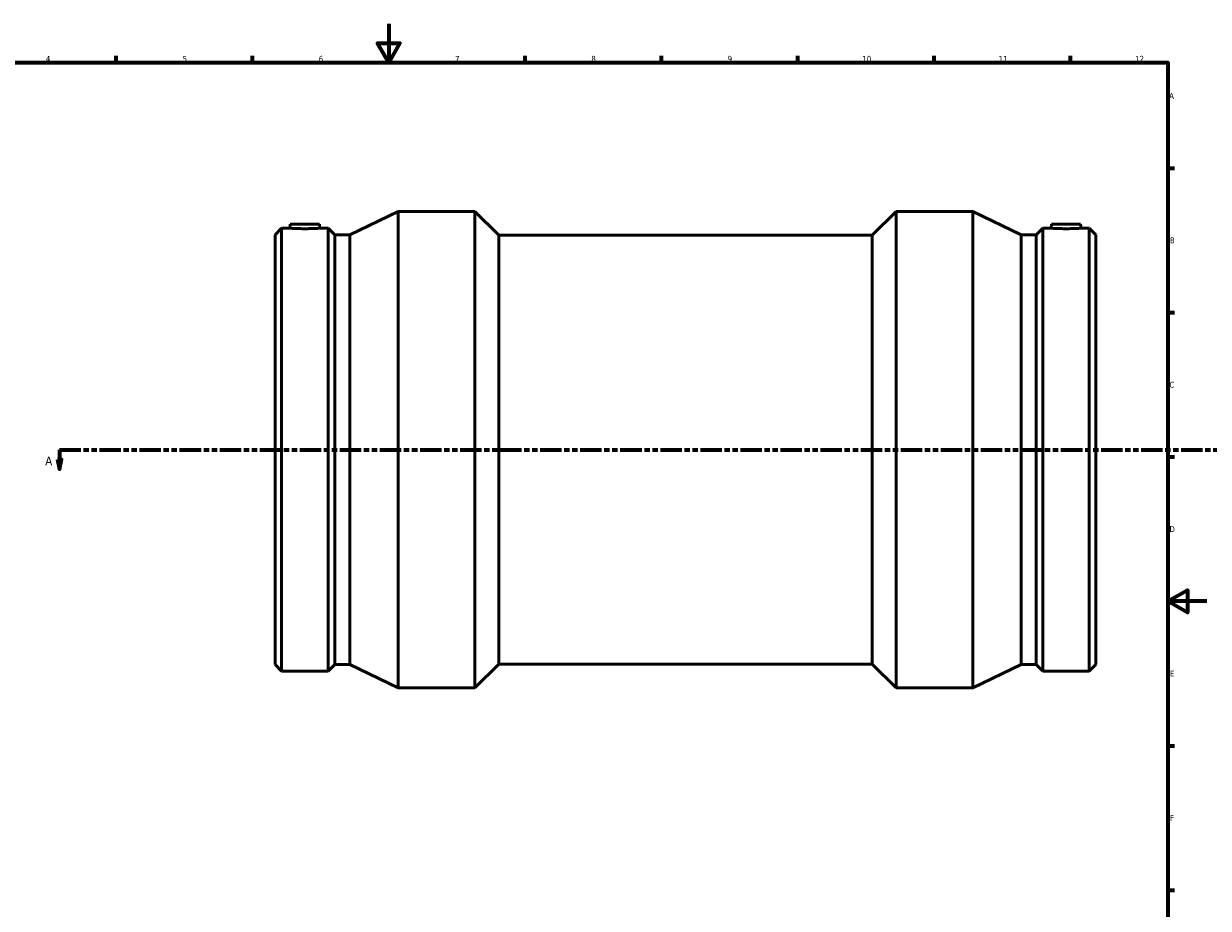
# Model space of a CAD drawing. Header units: millimetres. Extents: x -264 to 1610, y -316 to 1665.
# Tile 3 of 7: x 233 to 842, y 139 to 594. Entities that reach past the tile are written whole.
import ezdxf

# ---------------------------------------------------------------- set-up
doc = ezdxf.new("R2010")
doc.units = ezdxf.units.MM
doc.linetypes.add('DOUBLE_DASH_CHAIN', pattern=[1.2403, 0.6614, -0.0827, 0.1654, -0.0827, 0.1654, -0.0827])
for name, color, linetype, lineweight in [('Border (ANSI)', 7, 'Continuous', 70), ('Section Line (ANSI)', 7, 'DOUBLE_DASH_CHAIN', 70), ('Visible (ANSI)', 7, 'Continuous', 50)]:
    doc.layers.add(name, color=color, linetype=linetype, lineweight=lineweight)
doc.styles.add('Label Text (ANSI)', font='tahoma.ttf')
doc.styles.add('Note Text (ANSI)', font='tahoma.ttf')

# ---------------------------------------------------------------- blocks, each defined once
blk = doc.blocks.new('Borders Default Border')
at = {"layer": 'Border (ANSI)'}
for p, q in [((280.33, 574), (280.33, 577.45)), ((350.42, 574), (350.42, 577.45)), ((490.58, 574), (490.58, 577.45)), ((560.67, 574), (560.67, 577.45)), ((630.75, 574), (630.75, 577.45)), ((700.83, 574), (700.83, 577.45)), ((770.92, 574), (770.92, 577.45)), ((821, 519.75), (824.45, 519.75)), ((821, 445.5), (824.45, 445.5)), ((821, 371.25), (824.45, 371.25)), ((821, 222.75), (824.45, 222.75)), ((821, 148.5), (824.45, 148.5))]:
    blk.add_line(p, q, dxfattribs=at)
at = {"layer": 'Border (ANSI)', "flags": 128}
for points in [[(420.5, 594), (420.5, 574), (414.73, 584), (426.27, 584), (420.5, 574)], [(20, 20), (20, 574), (821, 574), (821, 20), (20, 20)], [(841, 297), (821, 297), (831, 302.77), (831, 291.23), (821, 297)]]:
    blk.add_lwpolyline(points, dxfattribs=at)
at = {"layer": 'Border (ANSI)', "color": 230, "true_color": 0xff0080, "attachment_point": 7, "style": 'Note Text (ANSI)'}
for s, insert, char_height in [('4', (244.23, 574.4), 3.05), ('5', (314.48, 574.34), 3.05), ('6', (384.49, 574.34), 3.05), ('7', (454.6, 574.4), 3.05), ('8', (524.63, 574.33), 3.05), ('9', (594.7, 574.34), 3.05), ('10', (663.96, 574.34), 3.048), ('11', (734.04, 574.4), 3.048), ('12', (804.13, 574.4), 3.048), ('A', (821.63, 555.35), 3.05), ('B', (821.99, 481.1), 3.05), ('C', (821.8, 406.8), 3.05), ('D', (821.81, 332.6), 3.05), ('E', (822.05, 258.35), 3.05), ('F', (822.14, 184.1), 3.05)]:
    blk.add_mtext(s, dxfattribs=dict(at, insert=insert, char_height=char_height))
blk = doc.blocks.new('2dTransSection0')
at = {"layer": 'Section Line (ANSI)', "linetype": 'DOUBLE_DASH_CHAIN', "ltscale": 16.602882}
blk.add_line((251.23, 374.93), (900.59, 374.93), dxfattribs=at)
at = {"layer": 'Section Line (ANSI)', "linetype": 'Continuous'}
for p, q in [((251.23, 374.93), (262.22, 374.93)), ((251.23, 374.93), (251.23, 369.93)), ((250.23, 369.93), (251.23, 364.93)), ((252.23, 369.93), (250.23, 369.93)), ((251.23, 369.93), (251.23, 364.93)), ((251.23, 364.93), (252.23, 369.93))]:
    blk.add_line(p, q, dxfattribs=at)
at = {"layer": 'Section Line (ANSI)', "linetype": 'Continuous', "flags": 128}
blk.add_lwpolyline([(250.23, 369.93), (251.23, 364.93), (252.23, 369.93), (250.23, 369.93)], dxfattribs=at)
at = {"layer": 'Section Line (ANSI)'}
blk.add_solid([(250.23, 369.93), (251.23, 364.93), (252.23, 369.93), (250.23, 369.93)], dxfattribs=at)
at = {"layer": 'Section Line (ANSI)', "insert": (243.87, 366.86), "char_height": 4.57, "attachment_point": 7, "style": 'Label Text (ANSI)'}
blk.add_mtext('A', dxfattribs=at)

msp = doc.modelspace()

# ---------------------------------------------------------------- linework, layer by layer
at = {"layer": 'Visible (ANSI)'}
for p, q in [((400.456, 485.435), (425.331, 497.427)), ((425.331, 252.427), (425.331, 497.427)), ((425.331, 497.427), (464.776, 497.427)), ((464.776, 252.427), (464.776, 497.427)), ((477.026, 485.177), (464.776, 497.427)), ((669.036, 485.177), (681.286, 497.427)), ((681.286, 252.427), (681.286, 497.427)), ((681.286, 497.427), (720.731, 497.427)), ((720.731, 252.427), (720.731, 497.427)), ((745.606, 485.435), (720.731, 497.427)), ((362.031, 485.435), (365.449, 488.852)), ((365.449, 261.002), (365.449, 488.852)), ((365.449, 488.852), (369.72, 488.852)), ((369.901, 490.927), (369.72, 488.852)), ((369.901, 490.927), (384.901, 490.927)), ((384.901, 490.927), (385.083, 488.852)), ((385.083, 488.852), (389.353, 488.852)), ((389.353, 261.002), (389.353, 488.852)), ((392.771, 485.435), (389.353, 488.852)), ((753.291, 485.435), (756.709, 488.852)), ((756.709, 261.002), (756.709, 488.852)), ((756.709, 488.852), (760.98, 488.852)), ((761.161, 490.927), (760.98, 488.852)), ((776.161, 490.927), (761.161, 490.927)), ((776.161, 490.927), (776.343, 488.852)), ((776.343, 488.852), (780.613, 488.852)), ((780.613, 261.002), (780.613, 488.852)), ((784.031, 485.435), (780.613, 488.852)), ((362.031, 264.42), (362.031, 485.435)), ((392.771, 264.42), (392.771, 485.435)), ((392.771, 485.435), (400.456, 485.435)), ((400.456, 264.42), (400.456, 485.435)), ((477.026, 264.677), (477.026, 485.177)), ((477.026, 485.177), (669.036, 485.177)), ((669.036, 264.677), (669.036, 485.177)), ((745.606, 264.42), (745.606, 485.435)), ((745.606, 485.435), (753.291, 485.435)), ((753.291, 264.42), (753.291, 485.435)), ((784.031, 264.42), (784.031, 485.435)), ((362.031, 264.42), (365.449, 261.002)), ((392.771, 264.42), (389.353, 261.002)), ((392.771, 264.42), (400.456, 264.42)), ((400.456, 264.42), (425.331, 252.427)), ((477.026, 264.677), (464.776, 252.427)), ((477.026, 264.677), (669.036, 264.677)), ((669.036, 264.677), (681.286, 252.427)), ((745.606, 264.42), (720.731, 252.427)), ((745.606, 264.42), (753.291, 264.42)), ((753.291, 264.42), (756.709, 261.002)), ((784.031, 264.42), (780.613, 261.002)), ((365.449, 261.002), (389.353, 261.002)), ((756.709, 261.002), (780.613, 261.002)), ((425.331, 252.427), (464.776, 252.427)), ((681.286, 252.427), (720.731, 252.427))]:
    msp.add_line(p, q, dxfattribs=at)
for points, knots in [([(385.083, 488.852), (385.083, 488.852), (384.891, 488.839), (384.109, 488.79), (383.519, 488.755), (382.156, 488.69), (381.293, 488.655), (379.398, 488.605), (378.368, 488.592), (376.435, 488.592), (375.404, 488.605), (373.51, 488.655), (372.646, 488.69), (371.284, 488.755), (370.694, 488.79), (369.912, 488.839), (369.72, 488.852), (369.72, 488.852)], [1.1595131, 1.1595131, 1.1595131, 1.1595131, 1.449293, 1.449293, 1.7390729, 1.7390729, 2.0290495, 2.0290495, 2.3190262, 2.3190262, 2.6090028, 2.6090028, 2.8989795, 2.8989795, 3.1887594, 3.1887594, 3.4785393, 3.4785393, 3.4785393, 3.4785393]), ([(768.661, 488.592), (767.695, 488.592), (766.664, 488.605), (764.77, 488.655), (763.906, 488.69), (762.544, 488.755), (761.954, 488.79), (761.172, 488.839), (760.98, 488.852), (760.98, 488.852)], [0, 0, 0, 0, 0.2899767, 0.2899767, 0.5799533, 0.5799533, 0.8697332, 0.8697332, 1.1595131, 1.1595131, 1.1595131, 1.1595131]), ([(776.343, 488.852), (776.343, 488.852), (776.151, 488.839), (775.369, 488.79), (774.779, 488.755), (773.416, 488.69), (772.553, 488.655), (770.658, 488.605), (769.628, 488.592), (768.661, 488.592)], [3.4785393, 3.4785393, 3.4785393, 3.4785393, 3.7683192, 3.7683192, 4.0580991, 4.0580991, 4.3480757, 4.3480757, 4.6380524, 4.6380524, 4.6380524, 4.6380524])]:
    msp.add_open_spline(points, degree=3, knots=knots, dxfattribs=at)

# ---------------------------------------------------------------- block references
msp.add_blockref('Borders Default Border', (0, 0))
at = {"layer": 'Section Line (ANSI)'}
msp.add_blockref('2dTransSection0', (0, 0), dxfattribs=at)

doc.saveas('drawing.dxf')
